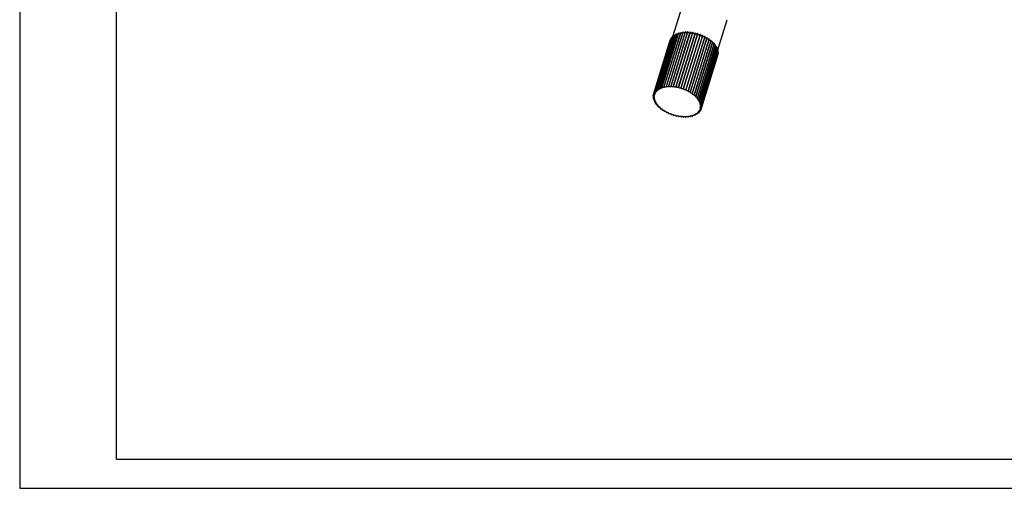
# Model space of a CAD drawing. Header units: millimetres. Extents: x 14311 to 14900, y 137 to 970.
# Tile 1 of 5: x 14311 to 14667, y 137 to 306. Entities that reach past the tile are written whole.
import ezdxf

# ---------------------------------------------------------------- set-up
doc = ezdxf.new("R2010")
doc.units = ezdxf.units.MM
doc.header["$LTSCALE"] = 0.3
doc.layers.add('外框', color=7, linetype='Continuous', lineweight=30)

# ---------------------------------------------------------------- blocks, each defined once
blk = doc.blocks.new('Y')
at = {"lineweight": 30}
for p, q in [((-4136.76, 2009.27), (-3862.74, 2009.27)), ((-4154.44, 2003.97), (-3857.44, 2003.97)), ((-4154.44, 2003.97), (-3857.44, 2003.97))]:
    blk.add_line(p, q, dxfattribs=at)
for points in [[(-3857.44, 2213.99), (-4154.44, 2213.99), (-4154.44, 2003.97)], [(-4136.76, 2009.27), (-4136.76, 2208.69), (-3862.74, 2208.69)]]:
    blk.add_lwpolyline(points, dxfattribs=at)
blk = doc.blocks.new('W')
blk.add_blockref('Y', (0, 0))

msp = doc.modelspace()

# ---------------------------------------------------------------- linework, layer by layer
at = {"color": 7, "linetype": 'Continuous'}
for p, q in [((14547.079, 300.326), (14550.505, 311.412)), ((14563.374, 295.478), (14566.747, 306.393)), ((14546.288, 299.379), (14540.261, 279.873)), ((14540.272, 279.87), (14546.323, 299.453)), ((14546.559, 299.855), (14540.507, 280.272)), ((14540.556, 280.341), (14546.608, 299.924)), ((14546.919, 300.294), (14540.868, 280.71)), ((14540.93, 280.773), (14546.981, 300.356)), ((14547.366, 300.689), (14541.314, 281.106)), ((14541.388, 281.161), (14547.44, 300.744)), ((14547.893, 301.037), (14541.841, 281.454)), ((14541.927, 281.502), (14547.979, 301.085)), ((14548.495, 301.334), (14542.443, 281.75)), ((14542.541, 281.791), (14548.592, 301.374)), ((14549.166, 301.576), (14543.114, 281.993)), ((14543.221, 282.024), (14549.273, 301.608)), ((14549.898, 301.761), (14543.846, 282.178)), ((14543.962, 282.201), (14550.013, 301.784)), ((14550.683, 301.888), (14544.632, 282.304)), ((14544.754, 282.318), (14550.806, 301.901)), ((14551.513, 301.953), (14545.462, 282.37)), ((14545.59, 282.375), (14551.642, 301.958)), ((14552.379, 301.958), (14546.327, 282.375)), ((14546.46, 282.37), (14552.512, 301.953)), ((14553.27, 301.901), (14547.218, 282.318)), ((14547.355, 282.304), (14553.406, 301.888)), ((14554.178, 301.784), (14548.126, 282.201)), ((14548.264, 282.178), (14554.316, 301.761)), ((14555.092, 301.608), (14549.04, 282.024)), ((14549.178, 281.993), (14555.23, 301.576)), ((14556.002, 301.374), (14549.95, 281.791)), ((14550.087, 281.75), (14556.138, 301.334)), ((14556.898, 301.085), (14550.847, 281.502)), ((14550.98, 281.454), (14557.032, 301.037)), ((14557.771, 300.744), (14551.72, 281.161)), ((14551.849, 281.106), (14557.901, 300.689)), ((14558.611, 300.356), (14552.56, 280.773)), ((14552.683, 280.71), (14558.735, 300.294)), ((14559.409, 299.924), (14553.357, 280.341)), ((14553.474, 280.272), (14559.525, 299.855)), ((14560.156, 299.453), (14554.104, 279.87)), ((14554.212, 279.796), (14560.264, 299.379)), ((14540.08, 279.365), (14546.131, 298.948)), ((14560.843, 298.948), (14554.792, 279.365)), ((14554.89, 279.286), (14560.942, 298.869)), ((14561.464, 298.415), (14555.412, 278.832)), ((14555.5, 278.749), (14561.552, 298.333)), ((14562.011, 297.86), (14555.96, 278.277)), ((14556.036, 278.191), (14562.087, 297.774)), ((14562.479, 297.288), (14556.427, 277.705)), ((14556.491, 277.617), (14562.542, 297.2)), ((14562.862, 296.706), (14556.81, 277.123)), ((14556.861, 277.034), (14562.912, 296.618)), ((14563.156, 296.12), (14557.105, 276.537)), ((14557.141, 276.449), (14563.193, 296.032)), ((14563.358, 295.538), (14557.307, 275.954)), ((14557.329, 275.867), (14563.381, 295.45)), ((14563.395, 293.869), (14557.344, 274.286)), ((14563.466, 294.964), (14557.415, 275.381)), ((14557.421, 274.74), (14563.472, 294.323)), ((14557.423, 275.295), (14563.474, 294.878)), ((14563.479, 294.406), (14557.427, 274.822)), ((14547.218, 282.318), (14547.22, 282.232)), ((14548.126, 282.201), (14548.121, 282.14)), ((14549.04, 282.024), (14549.033, 281.988)), ((14549.95, 281.791), (14549.947, 281.778)), ((14550.086, 281.749), (14550.087, 281.75)), ((14539.98, 278.277), (14540.113, 278.707)), ((14539.982, 278.832), (14540.117, 279.268)), ((14540.073, 277.705), (14540.203, 278.125)), ((14550.971, 281.429), (14550.98, 281.454)), ((14551.826, 281.061), (14551.849, 281.106)), ((14540.261, 277.123), (14540.385, 277.523)), ((14540.542, 276.537), (14540.658, 276.913)), ((14540.912, 275.954), (14541.021, 276.308)), ((14541.367, 275.381), (14541.467, 275.703)), ((14541.903, 274.822), (14541.992, 275.113)), ((14542.513, 274.286), (14542.591, 274.54)), ((14543.191, 273.776), (14543.257, 273.99)), ((14543.929, 273.3), (14543.983, 273.475)), ((14544.719, 272.861), (14544.758, 272.985)), ((14544.76, 272.925), (14544.719, 272.861)), ((14545.577, 272.511), (14545.554, 272.466)), ((14546.422, 272.118), (14546.43, 272.143)), ((14546.432, 272.142), (14546.422, 272.118)), ((14547.316, 271.821), (14547.32, 271.835)), ((14547.316, 271.823), (14547.316, 271.821)), ((14547.452, 271.781), (14547.456, 271.794)), ((14547.456, 271.793), (14547.452, 271.781)), ((14548.363, 271.547), (14548.369, 271.584)), ((14549.308, 271.472), (14549.277, 271.371)), ((14549.277, 271.371), (14549.281, 271.432)), ((14550.184, 271.254), (14550.183, 271.34)), ((14550.23, 271.403), (14550.184, 271.254)), ((14551.135, 271.388), (14551.076, 271.197)), ((14552.015, 271.44), (14551.941, 271.202)), ((14552.854, 271.537), (14552.771, 271.267)), ((14553.652, 271.702), (14553.556, 271.394)), ((14554.392, 271.914), (14554.288, 271.579)), ((14555.072, 272.187), (14554.959, 271.821)), ((14555.681, 272.504), (14555.562, 272.118)), ((14556.216, 272.878), (14556.089, 272.466)), ((14556.666, 273.287), (14556.535, 272.861)), ((14557.029, 273.733), (14556.895, 273.3)), ((14557.301, 274.213), (14557.166, 273.776))]:
    msp.add_line(p, q, dxfattribs=at)
for centre, radius, start, end in [((14546.57, 300.103), 0.695, 249.16816, 257.9674), ((14546.891, 300.551), 0.688, 245.67652, 261.43829), ((14549.596, 297.703), 3.725, 134.5811, 135.93655), ((14550.031, 297.197), 4.393, 126.14489, 127.35928), ((14550.502, 296.465), 5.264, 118.6393, 119.71565), ((14548.353, 301.478), 0.513, 269.97946, 273.59029), ((14550.961, 295.509), 6.325, 111.9976, 112.95001), ((14551.366, 294.36), 7.544, 106.10724, 106.95407), ((14551.683, 293.067), 8.876, 100.84432, 101.60415), ((14551.895, 291.698), 10.261, 96.09134, 96.78115), ((14551.996, 290.334), 11.629, 91.74411, 92.37871), ((14551.997, 289.06), 12.904, 87.71283, 88.30491), ((14551.923, 287.956), 14.01, 83.92047, 84.48095), ((14551.808, 287.093), 14.881, 80.30033, 80.83873), ((14551.698, 286.525), 15.46, 76.7933, 77.31817), ((14551.636, 286.282), 15.71, 73.34533, 73.86461), ((14551.667, 286.372), 15.615, 69.90502, 70.4264), ((14551.828, 286.775), 15.182, 66.42131, 66.95258), ((14552.145, 287.448), 14.437, 62.8412, 63.39058), ((14552.63, 288.331), 13.43, 59.10738, 59.6839), ((14553.281, 289.348), 12.222, 55.15569, 55.76959), ((14546.34, 299.614), 0.697, 252.61698, 254.50631), ((14554.077, 290.419), 10.887, 50.91251, 51.57564), ((14554.987, 291.465), 9.5, 46.29212, 47.01828), ((14555.965, 292.416), 8.136, 41.19472, 41.99995), ((14556.959, 293.217), 6.859, 35.50646, 36.40874), ((14557.912, 293.834), 5.722, 29.1041, 30.12224), ((14558.773, 294.258), 4.763, 21.86892, 23.01962), ((14563.58, 294.538), 0.695, 249.50854, 254.5818), ((14563.623, 295.085), 0.694, 246.12422, 258.04294), ((14559.493, 294.501), 4.002, 13.7156, 15.0079), ((14560.038, 294.599), 3.448, 4.63933, 6.06654), ((14544.451, 276.881), 5.264, 118.6393, 119.71565), ((14544.91, 275.926), 6.325, 111.9976, 112.95001), ((14542.162, 281.384), 0.462, 47.60259, 52.53654), ((14545.314, 274.777), 7.544, 106.10724, 106.95407), ((14545.632, 273.484), 8.876, 100.84432, 101.60415), ((14545.843, 272.115), 10.261, 96.09134, 96.78115), ((14545.944, 270.751), 11.629, 91.74411, 92.37871), ((14545.945, 269.477), 12.904, 87.71283, 88.30491), ((14545.871, 268.373), 14.01, 83.92047, 84.48095), ((14547.996, 282.179), 0.131, 335.75046, 342.76945), ((14545.757, 267.51), 14.881, 80.30033, 80.83873), ((14545.646, 266.942), 15.46, 76.7933, 77.31817), ((14545.584, 266.699), 15.71, 73.34533, 73.86461), ((14545.615, 266.789), 15.615, 69.90502, 70.4264), ((14543.07, 278.549), 3.101, 174.77085, 176.30272), ((14543.416, 278.555), 3.448, 184.63933, 186.06654), ((14542.926, 278.571), 2.956, 164.40701, 165.98855), ((14542.977, 278.549), 3.01, 153.97395, 155.53633), ((14543.195, 278.418), 3.265, 143.91745, 145.39734), ((14540.84, 280.97), 0.69, 245.70941, 253.50941), ((14543.544, 278.12), 3.725, 134.5811, 135.93655), ((14540.593, 280.142), 0.631, 62.47371, 64.15786), ((14543.979, 277.614), 4.393, 126.14489, 127.35928), ((14541.026, 280.596), 0.585, 57.78696, 60.49349), ((14541.551, 281.013), 0.527, 52.77044, 56.64462), ((14545.776, 267.191), 15.182, 66.42131, 66.95258), ((14546.093, 267.865), 14.437, 62.8412, 63.39058), ((14552.793, 280.591), 0.163, 132.68585, 137.98471), ((14546.579, 268.748), 13.43, 59.10738, 59.6839), ((14553.581, 280.115), 0.19, 124.43532, 129.97039), ((14547.229, 269.765), 12.222, 55.15569, 55.76959), ((14548.026, 270.836), 10.887, 50.91251, 51.57564), ((14548.936, 271.882), 9.5, 46.29212, 47.01828), ((14549.913, 272.833), 8.136, 41.19472, 41.99995), ((14543.961, 278.654), 4.002, 193.7156, 195.0079), ((14544.681, 278.897), 4.763, 201.86892, 203.01962), ((14545.542, 279.321), 5.722, 209.1041, 210.12224), ((14546.496, 279.938), 6.859, 215.50646, 216.40874), ((14547.489, 280.739), 8.136, 221.19472, 221.99995), ((14548.467, 281.69), 9.5, 226.29212, 227.01828), ((14556.361, 278.211), 0.51, 269.93768, 274.9839), ((14556.366, 278.158), 0.457, 275.03318, 277.75155), ((14550.907, 273.633), 6.859, 35.50646, 36.40874), ((14556.529, 277.186), 0.433, 95.07328, 100.79439), ((14551.861, 274.251), 5.722, 29.1041, 30.12224), ((14556.868, 276.536), 0.499, 90.83274, 95.18314), ((14552.721, 274.675), 4.763, 21.86892, 23.01962), ((14557.111, 275.889), 0.561, 86.87729, 90.0523), ((14557.256, 275.258), 0.613, 83.13634, 85.2778), ((14553.442, 274.918), 4.002, 13.7156, 15.0079), ((14557.304, 274.653), 0.653, 79.54834, 80.76778), ((14553.986, 275.016), 3.448, 4.63933, 6.06654), ((14554.333, 275.022), 3.101, 354.77085, 356.30272), ((14549.377, 282.736), 10.887, 230.91251, 231.57564), ((14550.173, 283.807), 12.222, 235.15569, 235.76959), ((14550.824, 284.824), 13.43, 239.10738, 239.6839), ((14543.809, 273.412), 0.188, 15.18687, 19.6488), ((14551.309, 285.707), 14.437, 242.8412, 243.39058), ((14551.626, 286.38), 15.182, 246.42131, 246.95258), ((14551.787, 286.783), 15.615, 249.90502, 250.4264), ((14546.305, 272.181), 0.132, 343.2181, 347.35762), ((14551.818, 286.873), 15.71, 253.34533, 253.86461), ((14551.757, 286.63), 15.46, 256.7933, 257.31817), ((14548.497, 271.543), 0.135, 151.97975, 162.38782), ((14551.646, 286.062), 14.881, 260.30033, 260.83873), ((14551.532, 285.199), 14.01, 263.92047, 264.48095), ((14551.457, 284.095), 12.904, 267.71283, 268.30491), ((14551.458, 282.82), 11.629, 271.74411, 272.37871), ((14551.559, 281.457), 10.261, 276.09134, 276.78115), ((14551.771, 280.088), 8.876, 280.84432, 281.60415), ((14552.088, 278.795), 7.544, 286.10724, 286.95407), ((14552.493, 277.646), 6.325, 291.9976, 292.95001), ((14552.952, 276.69), 5.264, 298.6393, 299.71565), ((14553.423, 275.958), 4.393, 306.14489, 307.35928), ((14553.858, 275.452), 3.725, 314.5811, 315.93655), ((14554.208, 275.154), 3.265, 323.91745, 325.39734), ((14554.426, 275.023), 3.01, 333.97395, 335.53633), ((14554.476, 275.001), 2.956, 344.40701, 345.98855)]:
    msp.add_arc(centre, radius, start, end, dxfattribs=at)
for points in [[(14546.981, 300.356), (14547.061, 300.314), (14547.151, 300.287), (14547.241, 300.28)], [(14548.995, 301.231), (14549.019, 301.231), (14549.043, 301.233), (14549.066, 301.236)], [(14558.689, 300.172), (14558.692, 300.153), (14558.698, 300.135), (14558.705, 300.117)], [(14562.413, 297.284), (14562.435, 297.284), (14562.457, 297.285), (14562.479, 297.288)], [(14562.832, 296.705), (14562.842, 296.705), (14562.852, 296.705), (14562.862, 296.706)], [(14563.069, 295.631), (14563.155, 295.579), (14563.257, 295.546), (14563.358, 295.538)], [(14563.25, 295.034), (14563.317, 294.999), (14563.391, 294.975), (14563.466, 294.964)], [(14543.114, 281.993), (14543.125, 281.983), (14543.136, 281.972), (14543.146, 281.961)], [(14543.846, 282.178), (14543.857, 282.167), (14543.867, 282.155), (14543.876, 282.142)], [(14544.632, 282.304), (14544.641, 282.292), (14544.65, 282.279), (14544.657, 282.266)], [(14549.034, 281.988), (14549.028, 281.969), (14549.018, 281.952), (14549.005, 281.937)], [(14549.947, 281.778), (14549.939, 281.754), (14549.924, 281.732), (14549.906, 281.715)], [(14540.091, 278.266), (14540.054, 278.266), (14540.017, 278.27), (14539.98, 278.277)], [(14540.427, 279.831), (14540.374, 279.837), (14540.321, 279.851), (14540.272, 279.87)], [(14540.503, 279.826), (14540.478, 279.826), (14540.452, 279.827), (14540.427, 279.831)], [(14541.028, 280.731), (14540.994, 280.742), (14540.961, 280.756), (14540.93, 280.773)], [(14541.495, 281.109), (14541.458, 281.123), (14541.422, 281.141), (14541.388, 281.161)], [(14552.642, 280.647), (14552.648, 280.666), (14552.659, 280.685), (14552.673, 280.7)], [(14553.412, 280.192), (14553.42, 280.219), (14553.438, 280.243), (14553.459, 280.261)], [(14554.182, 279.777), (14554.191, 279.784), (14554.201, 279.79), (14554.212, 279.796)], [(14554.852, 279.268), (14554.864, 279.275), (14554.877, 279.281), (14554.89, 279.286)], [(14555.458, 278.735), (14555.471, 278.741), (14555.486, 278.746), (14555.5, 278.749)], [(14555.992, 278.181), (14556.007, 278.185), (14556.021, 278.189), (14556.036, 278.191)], [(14540.144, 277.7), (14540.12, 277.7), (14540.097, 277.702), (14540.073, 277.705)], [(14540.292, 277.122), (14540.282, 277.122), (14540.272, 277.122), (14540.261, 277.123)], [(14556.81, 277.123), (14556.8, 277.122), (14556.79, 277.122), (14556.78, 277.122)], [(14543.991, 273.461), (14543.998, 273.435), (14543.999, 273.405), (14543.991, 273.379)], [(14544.751, 273.032), (14544.758, 273.016), (14544.763, 273), (14544.765, 272.984)], [(14544.765, 272.984), (14544.767, 272.964), (14544.766, 272.944), (14544.76, 272.925)], [(14545.583, 272.555), (14545.583, 272.54), (14545.581, 272.525), (14545.577, 272.511)], [(14549.281, 271.432), (14549.286, 271.447), (14549.294, 271.462), (14549.303, 271.475)], [(14550.183, 271.34), (14550.191, 271.365), (14550.207, 271.388), (14550.226, 271.405)], [(14551.064, 271.309), (14551.071, 271.332), (14551.085, 271.353), (14551.102, 271.369)], [(14551.102, 271.369), (14551.11, 271.377), (14551.119, 271.385), (14551.129, 271.391)], [(14551.916, 271.34), (14551.92, 271.355), (14551.928, 271.369), (14551.937, 271.381)]]:
    msp.add_open_spline(points, degree=3, dxfattribs=at)
for points, knots in [([(14547.44, 300.744), (14547.517, 300.697), (14547.633, 300.656), (14547.752, 300.646), (14547.781, 300.646)], [0, 0, 0, 0, 0.7554237, 1, 1, 1, 1]), ([(14547.979, 301.085), (14548.005, 301.066), (14548.119, 300.999), (14548.253, 300.965), (14548.353, 300.965)], [0, 0, 0, 0, 0.2446541, 1, 1, 1, 1]), ([(14548.592, 301.374), (14548.619, 301.351), (14548.739, 301.271), (14548.886, 301.231), (14548.995, 301.231)], [0, 0, 0, 0, 0.2400238, 1, 1, 1, 1]), ([(14549.273, 301.608), (14549.327, 301.554), (14549.466, 301.473), (14549.622, 301.441), (14549.702, 301.441)], [0, 0, 0, 0, 0.4873383, 1, 1, 1, 1]), ([(14549.702, 301.441), (14549.711, 301.441), (14549.746, 301.442), (14549.781, 301.446), (14549.806, 301.452)], [0, 0, 0, 0, 0.2609065, 1, 1, 1, 1]), ([(14550.013, 301.784), (14550.065, 301.723), (14550.212, 301.63), (14550.379, 301.593), (14550.466, 301.593)], [0, 0, 0, 0, 0.4803986, 1, 1, 1, 1]), ([(14550.466, 301.593), (14550.478, 301.593), (14550.524, 301.594), (14550.569, 301.602), (14550.601, 301.613)], [0, 0, 0, 0, 0.2663219, 1, 1, 1, 1]), ([(14550.806, 301.901), (14550.853, 301.832), (14551.008, 301.726), (14551.185, 301.684), (14551.278, 301.684)], [0, 0, 0, 0, 0.472585, 1, 1, 1, 1]), ([(14551.278, 301.684), (14551.294, 301.684), (14551.351, 301.687), (14551.409, 301.7), (14551.447, 301.718)], [0, 0, 0, 0, 0.2729985, 1, 1, 1, 1]), ([(14551.642, 301.958), (14551.682, 301.881), (14551.844, 301.761), (14552.029, 301.715), (14552.13, 301.715)], [0, 0, 0, 0, 0.4639322, 1, 1, 1, 1]), ([(14552.13, 301.715), (14552.149, 301.715), (14552.216, 301.718), (14552.285, 301.737), (14552.325, 301.764)], [0, 0, 0, 0, 0.280471, 1, 1, 1, 1]), ([(14552.512, 301.953), (14552.543, 301.87), (14552.711, 301.735), (14552.904, 301.684), (14553.011, 301.684)], [0, 0, 0, 0, 0.4545013, 1, 1, 1, 1]), ([(14553.011, 301.684), (14553.022, 301.684), (14553.063, 301.686), (14553.104, 301.692), (14553.133, 301.7)], [0, 0, 0, 0, 0.263974, 1, 1, 1, 1]), ([(14553.133, 301.7), (14553.142, 301.703), (14553.173, 301.713), (14553.203, 301.729), (14553.222, 301.745)], [0, 0, 0, 0, 0.2702626, 1, 1, 1, 1]), ([(14553.406, 301.888), (14553.425, 301.799), (14553.6, 301.646), (14553.8, 301.593), (14553.913, 301.593)], [0, 0, 0, 0, 0.4444173, 1, 1, 1, 1]), ([(14553.913, 301.593), (14553.923, 301.593), (14553.962, 301.594), (14554, 301.599), (14554.027, 301.606)], [0, 0, 0, 0, 0.2627815, 1, 1, 1, 1]), ([(14554.027, 301.606), (14554.041, 301.61), (14554.087, 301.625), (14554.13, 301.653), (14554.151, 301.681)], [0, 0, 0, 0, 0.2814407, 1, 1, 1, 1]), ([(14554.316, 301.761), (14554.32, 301.67), (14554.452, 301.542), (14554.643, 301.461), (14554.765, 301.441), (14554.826, 301.441)], [0, 0, 0, 0, 0.4315053, 0.717026, 1, 1, 1, 1]), ([(14554.826, 301.441), (14554.838, 301.441), (14554.884, 301.443), (14554.931, 301.451), (14554.963, 301.462)], [0, 0, 0, 0, 0.2663769, 1, 1, 1, 1]), ([(14555.23, 301.576), (14555.218, 301.484), (14555.351, 301.339), (14555.546, 301.254), (14555.675, 301.231), (14555.739, 301.231)], [0, 0, 0, 0, 0.4201869, 0.7101799, 1, 1, 1, 1]), ([(14555.739, 301.231), (14555.75, 301.231), (14555.793, 301.233), (14555.835, 301.239), (14555.866, 301.249)], [0, 0, 0, 0, 0.2647217, 1, 1, 1, 1]), ([(14555.866, 301.249), (14555.897, 301.258), (14555.953, 301.284), (14555.99, 301.335), (14555.999, 301.361)], [0, 0, 0, 0, 0.5439922, 1, 1, 1, 1]), ([(14556.138, 301.332), (14556.126, 301.292), (14556.149, 301.187), (14556.271, 301.072), (14556.442, 300.989), (14556.575, 300.965), (14556.642, 300.965)], [0, 0, 0, 0, 0.1806798, 0.4207506, 0.7092319, 1, 1, 1, 1]), ([(14556.642, 300.965), (14556.698, 300.965), (14556.798, 300.977), (14556.882, 301.046), (14556.898, 301.085)], [0, 0, 0, 0, 0.5705267, 1, 1, 1, 1]), ([(14557.019, 301.003), (14557.017, 300.992), (14557.013, 300.944), (14557.033, 300.896), (14557.053, 300.865)], [0, 0, 0, 0, 0.2291683, 1, 1, 1, 1]), ([(14557.053, 300.865), (14557.1, 300.795), (14557.255, 300.689), (14557.432, 300.646), (14557.526, 300.646)], [0, 0, 0, 0, 0.4720124, 1, 1, 1, 1]), ([(14557.526, 300.646), (14557.553, 300.646), (14557.641, 300.652), (14557.738, 300.692), (14557.771, 300.744)], [0, 0, 0, 0, 0.3011333, 1, 1, 1, 1]), ([(14557.871, 300.601), (14557.872, 300.594), (14557.875, 300.563), (14557.886, 300.534), (14557.898, 300.514)], [0, 0, 0, 0, 0.2342645, 1, 1, 1, 1]), ([(14557.898, 300.514), (14557.94, 300.439), (14558.1, 300.323), (14558.283, 300.278), (14558.382, 300.278)], [0, 0, 0, 0, 0.4662983, 1, 1, 1, 1]), ([(14558.382, 300.278), (14558.406, 300.278), (14558.487, 300.283), (14558.573, 300.313), (14558.611, 300.356)], [0, 0, 0, 0, 0.2934436, 1, 1, 1, 1]), ([(14558.705, 300.117), (14558.742, 300.038), (14558.906, 299.912), (14559.095, 299.864), (14559.198, 299.864)], [0, 0, 0, 0, 0.4602298, 1, 1, 1, 1]), ([(14559.198, 299.864), (14559.219, 299.864), (14559.293, 299.868), (14559.368, 299.891), (14559.409, 299.924)], [0, 0, 0, 0, 0.2860546, 1, 1, 1, 1]), ([(14559.468, 299.68), (14559.498, 299.596), (14559.666, 299.459), (14559.86, 299.409), (14559.968, 299.409)], [0, 0, 0, 0, 0.4538299, 1, 1, 1, 1]), ([(14559.968, 299.409), (14559.986, 299.409), (14560.05, 299.412), (14560.116, 299.429), (14560.156, 299.453)], [0, 0, 0, 0, 0.2790917, 1, 1, 1, 1]), ([(14560.193, 299.162), (14560.233, 299.085), (14560.394, 298.964), (14560.581, 298.918), (14560.681, 298.918)], [0, 0, 0, 0, 0.4633972, 1, 1, 1, 1]), ([(14560.681, 298.918), (14560.696, 298.918), (14560.751, 298.92), (14560.807, 298.932), (14560.843, 298.948)], [0, 0, 0, 0, 0.2726405, 1, 1, 1, 1]), ([(14560.858, 298.615), (14560.905, 298.545), (14561.06, 298.438), (14561.237, 298.396), (14561.331, 298.396)], [0, 0, 0, 0, 0.4720649, 1, 1, 1, 1]), ([(14561.331, 298.396), (14561.343, 298.396), (14561.388, 298.397), (14561.433, 298.405), (14561.464, 298.415)], [0, 0, 0, 0, 0.2668858, 1, 1, 1, 1]), ([(14561.456, 298.043), (14561.508, 297.981), (14561.655, 297.887), (14561.823, 297.849), (14561.91, 297.849)], [0, 0, 0, 0, 0.479739, 1, 1, 1, 1]), ([(14561.91, 297.849), (14561.919, 297.849), (14561.953, 297.85), (14561.987, 297.854), (14562.011, 297.86)], [0, 0, 0, 0, 0.2615183, 1, 1, 1, 1]), ([(14561.985, 297.448), (14562.039, 297.395), (14562.178, 297.316), (14562.333, 297.284), (14562.413, 297.284)], [0, 0, 0, 0, 0.4878014, 1, 1, 1, 1]), ([(14562.432, 296.845), (14562.449, 296.831), (14562.527, 296.775), (14562.618, 296.739), (14562.689, 296.722)], [0, 0, 0, 0, 0.2363613, 1, 1, 1, 1]), ([(14562.689, 296.722), (14562.724, 296.714), (14562.772, 296.707), (14562.82, 296.705), (14562.832, 296.705)], [0, 0, 0, 0, 0.7585599, 1, 1, 1, 1]), ([(14562.792, 296.239), (14562.817, 296.221), (14562.928, 296.155), (14563.059, 296.122), (14563.156, 296.12)], [0, 0, 0, 0, 0.24433, 1, 1, 1, 1]), ([(14542.041, 281.438), (14542.011, 281.451), (14541.972, 281.471), (14541.936, 281.496), (14541.927, 281.502)], [0, 0, 0, 0, 0.7587603, 1, 1, 1, 1]), ([(14542.561, 281.513), (14542.548, 281.471), (14542.464, 281.394), (14542.359, 281.382), (14542.301, 281.382)], [0, 0, 0, 0, 0.4263885, 1, 1, 1, 1]), ([(14542.474, 281.725), (14542.507, 281.695), (14542.56, 281.632), (14542.571, 281.546), (14542.561, 281.513)], [0, 0, 0, 0, 0.5601099, 1, 1, 1, 1]), ([(14542.944, 281.648), (14542.834, 281.648), (14542.687, 281.688), (14542.567, 281.768), (14542.541, 281.791)], [0, 0, 0, 0, 0.7599821, 1, 1, 1, 1]), ([(14543.204, 281.779), (14543.191, 281.737), (14543.106, 281.66), (14543.002, 281.648), (14542.944, 281.648)], [0, 0, 0, 0, 0.4263946, 1, 1, 1, 1]), ([(14543.146, 281.961), (14543.17, 281.934), (14543.208, 281.878), (14543.213, 281.807), (14543.204, 281.779)], [0, 0, 0, 0, 0.5497935, 1, 1, 1, 1]), ([(14543.651, 281.858), (14543.571, 281.858), (14543.414, 281.89), (14543.275, 281.971), (14543.221, 282.024)], [0, 0, 0, 0, 0.5126794, 1, 1, 1, 1]), ([(14543.911, 281.989), (14543.898, 281.947), (14543.814, 281.87), (14543.709, 281.858), (14543.651, 281.858)], [0, 0, 0, 0, 0.4264512, 1, 1, 1, 1]), ([(14543.876, 282.142), (14543.885, 282.13), (14543.912, 282.084), (14543.922, 282.025), (14543.911, 281.989)], [0, 0, 0, 0, 0.2859163, 1, 1, 1, 1]), ([(14544.414, 282.009), (14544.328, 282.009), (14544.161, 282.047), (14544.013, 282.14), (14543.962, 282.201)], [0, 0, 0, 0, 0.5196155, 1, 1, 1, 1]), ([(14544.674, 282.14), (14544.662, 282.099), (14544.577, 282.021), (14544.473, 282.009), (14544.414, 282.009)], [0, 0, 0, 0, 0.4265437, 1, 1, 1, 1]), ([(14544.657, 282.266), (14544.662, 282.255), (14544.68, 282.216), (14544.684, 282.17), (14544.674, 282.14)], [0, 0, 0, 0, 0.2770953, 1, 1, 1, 1]), ([(14545.226, 282.101), (14545.133, 282.101), (14544.956, 282.143), (14544.802, 282.249), (14544.754, 282.318)], [0, 0, 0, 0, 0.5274342, 1, 1, 1, 1]), ([(14545.487, 282.232), (14545.474, 282.19), (14545.389, 282.113), (14545.285, 282.101), (14545.226, 282.101)], [0, 0, 0, 0, 0.4263789, 1, 1, 1, 1]), ([(14545.462, 282.37), (14545.469, 282.359), (14545.49, 282.317), (14545.497, 282.265), (14545.487, 282.232)], [0, 0, 0, 0, 0.2796505, 1, 1, 1, 1]), ([(14546.078, 282.132), (14545.978, 282.132), (14545.792, 282.178), (14545.631, 282.298), (14545.59, 282.375)], [0, 0, 0, 0, 0.5360934, 1, 1, 1, 1]), ([(14546.338, 282.262), (14546.325, 282.221), (14546.241, 282.144), (14546.136, 282.132), (14546.078, 282.132)], [0, 0, 0, 0, 0.4263888, 1, 1, 1, 1]), ([(14546.327, 282.375), (14546.331, 282.365), (14546.345, 282.33), (14546.346, 282.289), (14546.338, 282.262)], [0, 0, 0, 0, 0.2714892, 1, 1, 1, 1]), ([(14546.959, 282.101), (14546.853, 282.101), (14546.659, 282.151), (14546.491, 282.287), (14546.46, 282.37)], [0, 0, 0, 0, 0.5455322, 1, 1, 1, 1]), ([(14547.22, 282.232), (14547.207, 282.19), (14547.122, 282.113), (14547.018, 282.101), (14546.959, 282.101)], [0, 0, 0, 0, 0.4264756, 1, 1, 1, 1]), ([(14547.861, 282.009), (14547.748, 282.009), (14547.548, 282.063), (14547.373, 282.216), (14547.355, 282.304)], [0, 0, 0, 0, 0.5556063, 1, 1, 1, 1]), ([(14548.116, 282.125), (14548.108, 282.107), (14548.047, 282.028), (14547.938, 282.009), (14547.861, 282.009)], [0, 0, 0, 0, 0.2063892, 1, 1, 1, 1]), ([(14548.774, 281.858), (14548.714, 281.858), (14548.592, 281.878), (14548.401, 281.959), (14548.268, 282.087), (14548.264, 282.178)], [0, 0, 0, 0, 0.2829995, 0.5685247, 1, 1, 1, 1]), ([(14549.005, 281.937), (14548.993, 281.924), (14548.928, 281.872), (14548.839, 281.858), (14548.774, 281.858)], [0, 0, 0, 0, 0.2113194, 1, 1, 1, 1]), ([(14549.687, 281.648), (14549.623, 281.648), (14549.494, 281.671), (14549.3, 281.756), (14549.166, 281.901), (14549.178, 281.993)], [0, 0, 0, 0, 0.2898255, 0.5798167, 1, 1, 1, 1]), ([(14549.906, 281.715), (14549.894, 281.704), (14549.829, 281.66), (14549.748, 281.648), (14549.687, 281.648)], [0, 0, 0, 0, 0.2143661, 1, 1, 1, 1]), ([(14550.59, 281.382), (14550.524, 281.382), (14550.39, 281.405), (14550.219, 281.489), (14550.097, 281.603), (14550.074, 281.709), (14550.086, 281.749)], [0, 0, 0, 0, 0.2907753, 0.5792545, 0.8193249, 1, 1, 1, 1]), ([(14550.847, 281.502), (14550.831, 281.463), (14550.746, 281.394), (14550.647, 281.382), (14550.59, 281.382)], [0, 0, 0, 0, 0.4294812, 1, 1, 1, 1]), ([(14539.976, 278.749), (14540.031, 278.738), (14540.137, 278.702), (14540.266, 278.617), (14540.351, 278.513), (14540.361, 278.429), (14540.351, 278.397)], [0, 0, 0, 0, 0.3047699, 0.5862205, 0.817225, 1, 1, 1, 1]), ([(14540.134, 278.813), (14540.121, 278.813), (14540.07, 278.814), (14540.02, 278.823), (14539.982, 278.832)], [0, 0, 0, 0, 0.2419857, 1, 1, 1, 1]), ([(14539.988, 278.191), (14540.048, 278.182), (14540.162, 278.149), (14540.305, 278.064), (14540.401, 277.957), (14540.415, 277.866), (14540.404, 277.831)], [0, 0, 0, 0, 0.3014047, 0.5851396, 0.8184477, 1, 1, 1, 1]), ([(14540.059, 279.286), (14540.11, 279.272), (14540.206, 279.234), (14540.322, 279.15), (14540.396, 279.051), (14540.403, 278.974), (14540.394, 278.943)], [0, 0, 0, 0, 0.3072199, 0.5863269, 0.8154982, 1, 1, 1, 1]), ([(14540.272, 279.334), (14540.256, 279.334), (14540.191, 279.337), (14540.127, 279.35), (14540.08, 279.365)], [0, 0, 0, 0, 0.2413679, 1, 1, 1, 1]), ([(14540.351, 278.397), (14540.338, 278.355), (14540.254, 278.278), (14540.149, 278.266), (14540.091, 278.266)], [0, 0, 0, 0, 0.4263907, 1, 1, 1, 1]), ([(14540.394, 278.943), (14540.381, 278.902), (14540.297, 278.825), (14540.192, 278.813), (14540.134, 278.813)], [0, 0, 0, 0, 0.4264029, 1, 1, 1, 1]), ([(14540.237, 279.796), (14540.283, 279.78), (14540.369, 279.74), (14540.472, 279.659), (14540.536, 279.565), (14540.541, 279.494), (14540.532, 279.465)], [0, 0, 0, 0, 0.3087279, 0.5854411, 0.8132556, 1, 1, 1, 1]), ([(14540.532, 279.465), (14540.519, 279.424), (14540.434, 279.346), (14540.33, 279.334), (14540.272, 279.334)], [0, 0, 0, 0, 0.4264342, 1, 1, 1, 1]), ([(14540.763, 279.956), (14540.751, 279.915), (14540.666, 279.837), (14540.562, 279.826), (14540.503, 279.826)], [0, 0, 0, 0, 0.4264057, 1, 1, 1, 1]), ([(14540.507, 280.272), (14540.549, 280.255), (14540.625, 280.215), (14540.715, 280.136), (14540.769, 280.048), (14540.772, 279.983), (14540.763, 279.956)], [0, 0, 0, 0, 0.309115, 0.5835614, 0.8104618, 1, 1, 1, 1]), ([(14540.826, 280.281), (14540.811, 280.281), (14540.75, 280.283), (14540.689, 280.295), (14540.644, 280.308)], [0, 0, 0, 0, 0.2413444, 1, 1, 1, 1]), ([(14541.086, 280.411), (14541.073, 280.37), (14540.989, 280.293), (14540.884, 280.281), (14540.826, 280.281)], [0, 0, 0, 0, 0.4264021, 1, 1, 1, 1]), ([(14540.884, 280.702), (14540.919, 280.684), (14540.981, 280.644), (14541.053, 280.571), (14541.093, 280.491), (14541.093, 280.435), (14541.086, 280.411)], [0, 0, 0, 0, 0.3082434, 0.5789188, 0.8054774, 1, 1, 1, 1]), ([(14541.236, 280.695), (14541.219, 280.695), (14541.148, 280.698), (14541.078, 280.713), (14541.028, 280.731)], [0, 0, 0, 0, 0.2410809, 1, 1, 1, 1]), ([(14541.496, 280.825), (14541.484, 280.784), (14541.399, 280.707), (14541.295, 280.695), (14541.236, 280.695)], [0, 0, 0, 0, 0.4264218, 1, 1, 1, 1]), ([(14541.338, 281.091), (14541.391, 281.058), (14541.478, 280.988), (14541.51, 280.869), (14541.496, 280.825)], [0, 0, 0, 0, 0.5770225, 1, 1, 1, 1]), ([(14541.73, 281.063), (14541.71, 281.063), (14541.63, 281.068), (14541.551, 281.087), (14541.495, 281.109)], [0, 0, 0, 0, 0.2410771, 1, 1, 1, 1]), ([(14541.99, 281.194), (14541.977, 281.152), (14541.892, 281.075), (14541.788, 281.063), (14541.73, 281.063)], [0, 0, 0, 0, 0.4264685, 1, 1, 1, 1]), ([(14541.87, 281.433), (14541.912, 281.401), (14541.982, 281.334), (14542.002, 281.232), (14541.99, 281.194)], [0, 0, 0, 0, 0.5688769, 1, 1, 1, 1]), ([(14542.301, 281.382), (14542.279, 281.382), (14542.19, 281.388), (14542.103, 281.411), (14542.041, 281.438)], [0, 0, 0, 0, 0.2413261, 1, 1, 1, 1]), ([(14551.475, 281.063), (14551.408, 281.063), (14551.274, 281.087), (14551.104, 281.17), (14550.981, 281.284), (14550.958, 281.39), (14550.97, 281.429)], [0, 0, 0, 0, 0.2906045, 0.5790285, 0.8191814, 1, 1, 1, 1]), ([(14551.72, 281.161), (14551.71, 281.146), (14551.645, 281.079), (14551.546, 281.063), (14551.475, 281.063)], [0, 0, 0, 0, 0.2079467, 1, 1, 1, 1]), ([(14552.33, 280.695), (14552.263, 280.695), (14552.13, 280.718), (14551.959, 280.801), (14551.837, 280.916), (14551.813, 281.021), (14551.826, 281.061)], [0, 0, 0, 0, 0.2906003, 0.5790076, 0.8191992, 1, 1, 1, 1]), ([(14552.56, 280.773), (14552.548, 280.76), (14552.482, 280.708), (14552.395, 280.695), (14552.33, 280.695)], [0, 0, 0, 0, 0.2115761, 1, 1, 1, 1]), ([(14553.147, 280.281), (14553.08, 280.281), (14552.946, 280.304), (14552.775, 280.388), (14552.653, 280.502), (14552.63, 280.607), (14552.642, 280.647)], [0, 0, 0, 0, 0.2906914, 0.579135, 0.8192994, 1, 1, 1, 1]), ([(14553.357, 280.341), (14553.345, 280.331), (14553.282, 280.292), (14553.205, 280.281), (14553.147, 280.281)], [0, 0, 0, 0, 0.2163719, 1, 1, 1, 1]), ([(14553.916, 279.826), (14553.849, 279.826), (14553.715, 279.849), (14553.544, 279.933), (14553.422, 280.047), (14553.4, 280.153), (14553.412, 280.192)], [0, 0, 0, 0, 0.2908272, 0.5793333, 0.8194201, 1, 1, 1, 1]), ([(14554.104, 279.87), (14554.092, 279.862), (14554.033, 279.834), (14553.966, 279.826), (14553.916, 279.826)], [0, 0, 0, 0, 0.2218164, 1, 1, 1, 1]), ([(14554.63, 279.334), (14554.563, 279.334), (14554.429, 279.358), (14554.258, 279.441), (14554.136, 279.556), (14554.113, 279.662), (14554.125, 279.701)], [0, 0, 0, 0, 0.2908238, 0.5793619, 0.8194293, 1, 1, 1, 1]), ([(14554.125, 279.701), (14554.132, 279.723), (14554.151, 279.751), (14554.175, 279.772), (14554.182, 279.777)], [0, 0, 0, 0, 0.7331568, 1, 1, 1, 1]), ([(14554.792, 279.365), (14554.78, 279.36), (14554.728, 279.341), (14554.672, 279.334), (14554.63, 279.334)], [0, 0, 0, 0, 0.2274888, 1, 1, 1, 1]), ([(14555.28, 278.813), (14555.213, 278.813), (14555.079, 278.836), (14554.908, 278.92), (14554.786, 279.034), (14554.763, 279.14), (14554.775, 279.179)], [0, 0, 0, 0, 0.290772, 0.579268, 0.8193835, 1, 1, 1, 1]), ([(14554.775, 279.179), (14554.778, 279.188), (14554.794, 279.225), (14554.826, 279.253), (14554.852, 279.268)], [0, 0, 0, 0, 0.2356974, 1, 1, 1, 1]), ([(14555.412, 278.832), (14555.402, 278.829), (14555.359, 278.817), (14555.314, 278.813), (14555.28, 278.813)], [0, 0, 0, 0, 0.2329523, 1, 1, 1, 1]), ([(14555.859, 278.266), (14555.792, 278.266), (14555.658, 278.289), (14555.487, 278.373), (14555.365, 278.487), (14555.342, 278.593), (14555.354, 278.633)], [0, 0, 0, 0, 0.2907515, 0.5792224, 0.819353, 1, 1, 1, 1]), ([(14555.354, 278.633), (14555.358, 278.643), (14555.379, 278.689), (14555.423, 278.72), (14555.458, 278.735)], [0, 0, 0, 0, 0.230339, 1, 1, 1, 1]), ([(14556.361, 277.7), (14556.294, 277.7), (14556.16, 277.724), (14555.989, 277.807), (14555.867, 277.922), (14555.844, 278.028), (14555.857, 278.067)], [0, 0, 0, 0, 0.2908214, 0.5793178, 0.8193927, 1, 1, 1, 1]), ([(14555.857, 278.067), (14555.865, 278.094), (14555.903, 278.146), (14555.961, 278.171), (14555.992, 278.181)], [0, 0, 0, 0, 0.4546025, 1, 1, 1, 1]), ([(14555.96, 278.277), (14555.952, 278.275), (14555.919, 278.268), (14555.885, 278.266), (14555.859, 278.266)], [0, 0, 0, 0, 0.2382734, 1, 1, 1, 1]), ([(14540.096, 277.617), (14540.159, 277.612), (14540.283, 277.583), (14540.438, 277.498), (14540.546, 277.387), (14540.564, 277.29), (14540.552, 277.253)], [0, 0, 0, 0, 0.2971016, 0.5830311, 0.8191557, 1, 1, 1, 1]), ([(14540.282, 277.721), (14540.272, 277.718), (14540.227, 277.705), (14540.18, 277.7), (14540.144, 277.7)], [0, 0, 0, 0, 0.2328665, 1, 1, 1, 1]), ([(14540.404, 277.831), (14540.397, 277.806), (14540.362, 277.757), (14540.311, 277.731), (14540.282, 277.721)], [0, 0, 0, 0, 0.4589104, 1, 1, 1, 1]), ([(14540.419, 277.139), (14540.409, 277.136), (14540.368, 277.126), (14540.325, 277.122), (14540.292, 277.122)], [0, 0, 0, 0, 0.2347589, 1, 1, 1, 1]), ([(14540.298, 277.034), (14540.364, 277.033), (14540.496, 277.009), (14540.664, 276.925), (14540.784, 276.811), (14540.806, 276.707), (14540.794, 276.668)], [0, 0, 0, 0, 0.2919439, 0.5799985, 0.8193792, 1, 1, 1, 1]), ([(14540.552, 277.253), (14540.544, 277.226), (14540.506, 277.175), (14540.45, 277.149), (14540.419, 277.139)], [0, 0, 0, 0, 0.455556, 1, 1, 1, 1]), ([(14540.794, 276.668), (14540.781, 276.627), (14540.7, 276.551), (14540.599, 276.538), (14540.542, 276.537)], [0, 0, 0, 0, 0.4278285, 1, 1, 1, 1]), ([(14540.592, 276.449), (14540.661, 276.453), (14540.8, 276.434), (14540.957, 276.364), (14541.057, 276.282), (14541.121, 276.203), (14541.139, 276.124), (14541.126, 276.083)], [0, 0, 0, 0, 0.2855679, 0.5752234, 0.705404, 0.8194526, 1, 1, 1, 1]), ([(14541.126, 276.083), (14541.115, 276.047), (14541.049, 275.977), (14540.961, 275.959), (14540.912, 275.954)], [0, 0, 0, 0, 0.4351339, 1, 1, 1, 1]), ([(14540.975, 275.867), (14540.986, 275.869), (14541.034, 275.873), (14541.081, 275.871), (14541.117, 275.866)], [0, 0, 0, 0, 0.2369477, 1, 1, 1, 1]), ([(14541.117, 275.866), (14541.178, 275.859), (14541.296, 275.827), (14541.442, 275.741), (14541.542, 275.633), (14541.557, 275.54), (14541.546, 275.504)], [0, 0, 0, 0, 0.3002075, 0.5847089, 0.8187648, 1, 1, 1, 1]), ([(14541.546, 275.504), (14541.536, 275.473), (14541.483, 275.41), (14541.408, 275.388), (14541.367, 275.381)], [0, 0, 0, 0, 0.4433535, 1, 1, 1, 1]), ([(14541.443, 275.295), (14541.453, 275.298), (14541.498, 275.306), (14541.544, 275.307), (14541.579, 275.305)], [0, 0, 0, 0, 0.2346695, 1, 1, 1, 1]), ([(14541.579, 275.305), (14541.644, 275.301), (14541.77, 275.273), (14541.929, 275.188), (14542.041, 275.076), (14542.06, 274.977), (14542.048, 274.939)], [0, 0, 0, 0, 0.295564, 0.5822246, 0.8192791, 1, 1, 1, 1]), ([(14542.048, 274.939), (14542.039, 274.911), (14541.998, 274.857), (14541.937, 274.831), (14541.903, 274.822)], [0, 0, 0, 0, 0.4522916, 1, 1, 1, 1]), ([(14541.99, 274.74), (14542, 274.743), (14542.042, 274.754), (14542.086, 274.759), (14542.119, 274.759)], [0, 0, 0, 0, 0.2325867, 1, 1, 1, 1]), ([(14542.119, 274.759), (14542.186, 274.759), (14542.321, 274.737), (14542.493, 274.653), (14542.616, 274.539), (14542.64, 274.432), (14542.627, 274.392)], [0, 0, 0, 0, 0.2901631, 0.578927, 0.8193715, 1, 1, 1, 1]), ([(14542.627, 274.392), (14542.624, 274.381), (14542.601, 274.332), (14542.551, 274.3), (14542.513, 274.286)], [0, 0, 0, 0, 0.2283852, 1, 1, 1, 1]), ([(14556.78, 277.122), (14556.714, 277.122), (14556.58, 277.145), (14556.409, 277.229), (14556.287, 277.343), (14556.264, 277.449), (14556.276, 277.489)], [0, 0, 0, 0, 0.2907808, 0.5793036, 0.8193944, 1, 1, 1, 1]), ([(14556.276, 277.489), (14556.286, 277.52), (14556.337, 277.58), (14556.408, 277.604), (14556.448, 277.611)], [0, 0, 0, 0, 0.4448347, 1, 1, 1, 1]), ([(14557.105, 276.537), (14557.038, 276.538), (14556.906, 276.563), (14556.738, 276.647), (14556.618, 276.76), (14556.597, 276.865), (14556.609, 276.904)], [0, 0, 0, 0, 0.2919439, 0.5799985, 0.8193792, 1, 1, 1, 1]), ([(14556.609, 276.904), (14556.62, 276.94), (14556.686, 277.009), (14556.774, 277.028), (14556.823, 277.032)], [0, 0, 0, 0, 0.4349697, 1, 1, 1, 1]), ([(14557.307, 275.954), (14557.243, 275.96), (14557.12, 275.989), (14556.964, 276.074), (14556.856, 276.185), (14556.839, 276.282), (14556.85, 276.319)], [0, 0, 0, 0, 0.2971429, 0.5830842, 0.8191777, 1, 1, 1, 1]), ([(14556.85, 276.319), (14556.863, 276.361), (14556.948, 276.438), (14557.052, 276.45), (14557.11, 276.45)], [0, 0, 0, 0, 0.4263794, 1, 1, 1, 1]), ([(14557.415, 275.381), (14557.355, 275.39), (14557.24, 275.423), (14557.097, 275.508), (14557.001, 275.615), (14556.988, 275.706), (14556.998, 275.741)], [0, 0, 0, 0, 0.3014837, 0.585229, 0.8184934, 1, 1, 1, 1]), ([(14556.998, 275.741), (14557.013, 275.788), (14557.086, 275.847), (14557.201, 275.872), (14557.27, 275.872), (14557.306, 275.869)], [0, 0, 0, 0, 0.4175414, 0.6895414, 1, 1, 1, 1]), ([(14557.344, 274.286), (14557.292, 274.3), (14557.197, 274.338), (14557.081, 274.421), (14557.007, 274.52), (14556.999, 274.598), (14557.009, 274.628)], [0, 0, 0, 0, 0.3072175, 0.5863196, 0.8155011, 1, 1, 1, 1]), ([(14557.009, 274.628), (14557.017, 274.656), (14557.058, 274.71), (14557.159, 274.753), (14557.285, 274.764), (14557.374, 274.751), (14557.421, 274.74)], [0, 0, 0, 0, 0.1879079, 0.4152182, 0.690882, 1, 1, 1, 1]), ([(14557.427, 274.822), (14557.371, 274.834), (14557.266, 274.87), (14557.136, 274.955), (14557.052, 275.058), (14557.041, 275.142), (14557.051, 275.175)], [0, 0, 0, 0, 0.3048144, 0.5862606, 0.8172489, 1, 1, 1, 1]), ([(14557.051, 275.175), (14557.059, 275.2), (14557.094, 275.249), (14557.179, 275.292), (14557.288, 275.31), (14557.368, 275.304), (14557.409, 275.298)], [0, 0, 0, 0, 0.1920698, 0.4186469, 0.6909507, 1, 1, 1, 1]), ([(14542.611, 274.207), (14542.663, 274.23), (14542.79, 274.247), (14542.979, 274.212), (14543.149, 274.128), (14543.238, 274.039), (14543.263, 273.99)], [0, 0, 0, 0, 0.2322234, 0.5059959, 0.776306, 1, 1, 1, 1]), ([(14543.277, 273.87), (14543.274, 273.861), (14543.256, 273.821), (14543.22, 273.791), (14543.191, 273.776)], [0, 0, 0, 0, 0.2339801, 1, 1, 1, 1]), ([(14543.263, 273.99), (14543.268, 273.98), (14543.283, 273.942), (14543.286, 273.899), (14543.277, 273.87)], [0, 0, 0, 0, 0.2747661, 1, 1, 1, 1]), ([(14543.298, 273.702), (14543.35, 273.733), (14543.487, 273.758), (14543.691, 273.723), (14543.875, 273.631), (14543.967, 273.529), (14543.987, 273.475)], [0, 0, 0, 0, 0.2276568, 0.5056994, 0.7802937, 1, 1, 1, 1]), ([(14543.991, 273.379), (14543.983, 273.355), (14543.963, 273.326), (14543.936, 273.305), (14543.929, 273.3)], [0, 0, 0, 0, 0.7321403, 1, 1, 1, 1]), ([(14544.045, 273.231), (14544.09, 273.267), (14544.226, 273.304), (14544.433, 273.276), (14544.626, 273.189), (14544.727, 273.088), (14544.751, 273.032)], [0, 0, 0, 0, 0.2171975, 0.4923746, 0.7722854, 1, 1, 1, 1]), ([(14544.843, 272.799), (14544.879, 272.839), (14545.008, 272.888), (14545.212, 272.872), (14545.412, 272.795), (14545.523, 272.699), (14545.555, 272.644)], [0, 0, 0, 0, 0.2052953, 0.4741641, 0.759069, 1, 1, 1, 1]), ([(14545.555, 272.644), (14545.559, 272.636), (14545.574, 272.609), (14545.582, 272.577), (14545.583, 272.555)], [0, 0, 0, 0, 0.2700896, 1, 1, 1, 1]), ([(14545.683, 272.41), (14545.71, 272.454), (14545.829, 272.515), (14546.029, 272.511), (14546.234, 272.444), (14546.353, 272.355), (14546.393, 272.301)], [0, 0, 0, 0, 0.1946702, 0.4565551, 0.7456027, 1, 1, 1, 1]), ([(14546.393, 272.301), (14546.402, 272.289), (14546.43, 272.245), (14546.443, 272.188), (14546.435, 272.152)], [0, 0, 0, 0, 0.2848859, 1, 1, 1, 1]), ([(14546.556, 272.07), (14546.581, 272.132), (14546.705, 272.191), (14546.867, 272.192), (14547.013, 272.162), (14547.147, 272.102), (14547.254, 272.02), (14547.32, 271.925), (14547.325, 271.852), (14547.316, 271.823)], [0, 0, 0, 0, 0.2054343, 0.3464535, 0.5012971, 0.6551256, 0.7934207, 0.9071697, 1, 1, 1, 1]), ([(14547.456, 271.794), (14547.464, 271.82), (14547.504, 271.874), (14547.563, 271.899), (14547.595, 271.908)], [0, 0, 0, 0, 0.4540813, 1, 1, 1, 1]), ([(14547.595, 271.908), (14547.661, 271.927), (14547.772, 271.928), (14547.915, 271.894), (14548.085, 271.825), (14548.239, 271.691), (14548.225, 271.579)], [0, 0, 0, 0, 0.2664713, 0.4152285, 0.5633839, 1, 1, 1, 1]), ([(14548.378, 271.607), (14548.383, 271.615), (14548.408, 271.652), (14548.447, 271.676), (14548.478, 271.688)], [0, 0, 0, 0, 0.2292388, 1, 1, 1, 1]), ([(14548.478, 271.688), (14548.539, 271.712), (14548.687, 271.723), (14548.894, 271.667), (14549.066, 271.561), (14549.136, 271.446), (14549.139, 271.394)], [0, 0, 0, 0, 0.2485054, 0.5357798, 0.8007877, 1, 1, 1, 1]), ([(14549.303, 271.475), (14549.312, 271.486), (14549.36, 271.532), (14549.427, 271.552), (14549.478, 271.558)], [0, 0, 0, 0, 0.2170302, 1, 1, 1, 1]), ([(14549.478, 271.558), (14549.538, 271.566), (14549.664, 271.558), (14549.838, 271.498), (14549.978, 271.403), (14550.038, 271.312), (14550.048, 271.267)], [0, 0, 0, 0, 0.2638887, 0.5444021, 0.7992218, 1, 1, 1, 1]), ([(14550.226, 271.405), (14550.234, 271.412), (14550.269, 271.438), (14550.312, 271.454), (14550.346, 271.461)], [0, 0, 0, 0, 0.2265771, 1, 1, 1, 1]), ([(14550.346, 271.461), (14550.402, 271.473), (14550.527, 271.473), (14550.704, 271.423), (14550.853, 271.335), (14550.926, 271.247), (14550.942, 271.202)], [0, 0, 0, 0, 0.2519534, 0.5290172, 0.7893764, 1, 1, 1, 1]), ([(14551.076, 271.197), (14551.071, 271.206), (14551.058, 271.242), (14551.056, 271.283), (14551.064, 271.309)], [0, 0, 0, 0, 0.2714891, 1, 1, 1, 1]), ([(14551.129, 271.391), (14551.176, 271.422), (14551.306, 271.451), (14551.503, 271.424), (14551.687, 271.342), (14551.785, 271.249), (14551.812, 271.197)], [0, 0, 0, 0, 0.2207461, 0.4933069, 0.7698512, 1, 1, 1, 1]), ([(14551.941, 271.202), (14551.934, 271.213), (14551.912, 271.255), (14551.906, 271.307), (14551.916, 271.34)], [0, 0, 0, 0, 0.2798643, 1, 1, 1, 1]), ([(14551.937, 271.381), (14551.968, 271.423), (14552.091, 271.479), (14552.292, 271.47), (14552.495, 271.4), (14552.611, 271.308), (14552.648, 271.254)], [0, 0, 0, 0, 0.1986674, 0.4633382, 0.7507928, 1, 1, 1, 1]), ([(14552.771, 271.267), (14552.752, 271.292), (14552.721, 271.344), (14552.72, 271.406), (14552.728, 271.432)], [0, 0, 0, 0, 0.5425435, 1, 1, 1, 1]), ([(14552.728, 271.432), (14552.743, 271.479), (14552.817, 271.538), (14552.932, 271.563), (14553.081, 271.564), (14553.265, 271.513), (14553.395, 271.426), (14553.441, 271.371)], [0, 0, 0, 0, 0.1833092, 0.3027895, 0.4391014, 0.7331753, 1, 1, 1, 1]), ([(14553.556, 271.394), (14553.53, 271.421), (14553.488, 271.479), (14553.483, 271.554), (14553.492, 271.583)], [0, 0, 0, 0, 0.5518405, 1, 1, 1, 1]), ([(14553.492, 271.583), (14553.506, 271.628), (14553.573, 271.686), (14553.681, 271.712), (14553.823, 271.718), (14554.002, 271.674), (14554.131, 271.597), (14554.181, 271.547)], [0, 0, 0, 0, 0.1818515, 0.2989739, 0.4327372, 0.7252396, 1, 1, 1, 1]), ([(14554.288, 271.579), (14554.255, 271.609), (14554.2, 271.672), (14554.188, 271.759), (14554.199, 271.793)], [0, 0, 0, 0, 0.5604797, 1, 1, 1, 1]), ([(14554.199, 271.793), (14554.212, 271.836), (14554.274, 271.891), (14554.375, 271.92), (14554.508, 271.929), (14554.681, 271.894), (14554.809, 271.826), (14554.862, 271.781)], [0, 0, 0, 0, 0.1808628, 0.2959131, 0.4273066, 0.7180321, 1, 1, 1, 1]), ([(14554.959, 271.821), (14554.917, 271.853), (14554.849, 271.92), (14554.83, 272.021), (14554.841, 272.059)], [0, 0, 0, 0, 0.5683108, 1, 1, 1, 1]), ([(14554.841, 272.059), (14554.854, 272.099), (14554.935, 272.175), (14555.104, 272.199), (14555.296, 272.169), (14555.42, 272.109), (14555.475, 272.07)], [0, 0, 0, 0, 0.1806837, 0.4220152, 0.7112167, 1, 1, 1, 1]), ([(14555.562, 272.118), (14555.511, 272.151), (14555.428, 272.221), (14555.4, 272.336), (14555.413, 272.378)], [0, 0, 0, 0, 0.5751419, 1, 1, 1, 1]), ([(14555.413, 272.378), (14555.425, 272.416), (14555.498, 272.489), (14555.656, 272.517), (14555.838, 272.495), (14555.959, 272.445), (14556.014, 272.41)], [0, 0, 0, 0, 0.1806684, 0.4185249, 0.7056327, 1, 1, 1, 1]), ([(14556.089, 272.466), (14556.057, 272.484), (14556, 272.524), (14555.919, 272.609), (14555.892, 272.699), (14555.906, 272.746)], [0, 0, 0, 0, 0.3101777, 0.5824827, 1, 1, 1, 1]), ([(14555.906, 272.746), (14555.917, 272.782), (14555.983, 272.851), (14556.13, 272.884), (14556.302, 272.87), (14556.418, 272.828), (14556.473, 272.799)], [0, 0, 0, 0, 0.1810614, 0.4158075, 0.7007777, 1, 1, 1, 1]), ([(14556.535, 272.861), (14556.498, 272.879), (14556.432, 272.919), (14556.354, 272.995), (14556.31, 273.077), (14556.309, 273.136), (14556.316, 273.16)], [0, 0, 0, 0, 0.3086266, 0.5805551, 0.8071418, 1, 1, 1, 1]), ([(14556.316, 273.16), (14556.327, 273.194), (14556.386, 273.26), (14556.521, 273.296), (14556.682, 273.289), (14556.793, 273.255), (14556.847, 273.231)], [0, 0, 0, 0, 0.1820057, 0.4141819, 0.6969, 1, 1, 1, 1]), ([(14556.895, 273.3), (14556.853, 273.317), (14556.777, 273.357), (14556.687, 273.436), (14556.633, 273.524), (14556.631, 273.589), (14556.639, 273.616)], [0, 0, 0, 0, 0.3092513, 0.5836015, 0.8104971, 1, 1, 1, 1]), ([(14556.639, 273.616), (14556.649, 273.648), (14556.702, 273.709), (14556.825, 273.748), (14556.975, 273.748), (14557.079, 273.722), (14557.131, 273.702)], [0, 0, 0, 0, 0.1834845, 0.4136107, 0.694001, 1, 1, 1, 1]), ([(14557.166, 273.776), (14557.119, 273.792), (14557.033, 273.832), (14556.93, 273.913), (14556.867, 274.007), (14556.862, 274.078), (14556.871, 274.107)], [0, 0, 0, 0, 0.3087695, 0.5855157, 0.8132827, 1, 1, 1, 1]), ([(14556.871, 274.107), (14556.88, 274.137), (14556.927, 274.195), (14557.039, 274.235), (14557.176, 274.241), (14557.274, 274.222), (14557.323, 274.207)], [0, 0, 0, 0, 0.1854473, 0.413953, 0.6919891, 1, 1, 1, 1])]:
    msp.add_open_spline(points, degree=3, knots=knots, dxfattribs=at)

# ---------------------------------------------------------------- block references
at = {"layer": '外框', "lineweight": 25, "xscale": 1.982879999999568, "yscale": 1.982880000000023, "zscale": 1.98288}
msp.add_blockref('W', (22548.473, -3836.634), dxfattribs=at)

doc.saveas('drawing.dxf')
